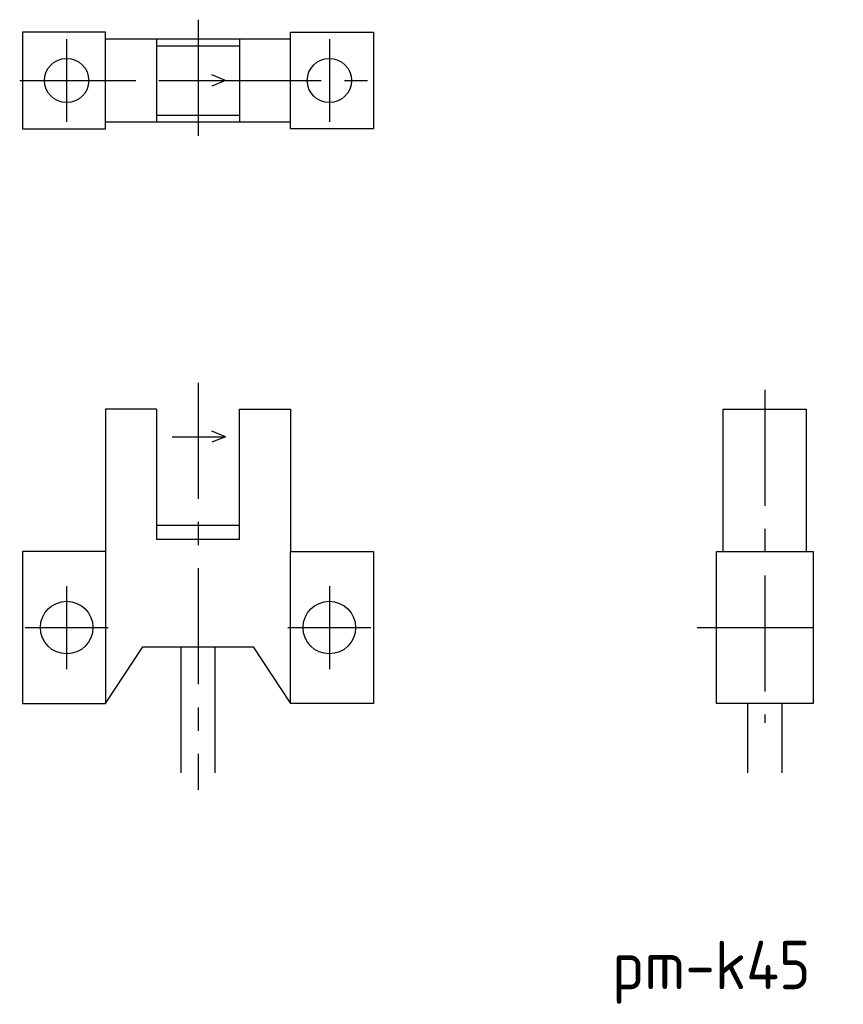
# Model space of a CAD drawing. Extents: x -163.4 to -103.8, y 448.8 to 520.
import ezdxf

# ---------------------------------------------------------------- set-up
doc = ezdxf.new("R2010")
doc.units = 0
doc.linetypes.add('CENTER', pattern=[13.421505, 8.388441, -1.677688, 1.677688, -1.677688])
doc.layers.get('0').update_dxf_attribs({"linetype": 'CONTINUOUS'})
doc.styles.get("Standard").update_dxf_attribs({"font": 'isocp.shx', "bigfont": 'extfont.shx'})

# ---------------------------------------------------------------- blocks, each defined once
blk = doc.blocks.new('*U3')
at = {"color": 2}
blk.add_text('pm-k45', height=3.5, dxfattribs=at).set_placement((-120.564, 449.849))

msp = doc.modelspace()

# ---------------------------------------------------------------- linework, layer by layer
at = {"color": 4, "linetype": 'CENTER'}
for p, q in [((-150.517, 519.955), (-150.517, 511.161)), ((-160.017, 518.555), (-160.017, 512.561)), ((-141.017, 518.555), (-141.017, 512.561)), ((-163.414, 515.558), (-137.62, 515.558)), ((-150.517, 493.706), (-150.517, 464.264)), ((-109.525, 493.195), (-109.525, 469.101)), ((-160.017, 478.995), (-160.017, 473.001)), ((-141.017, 478.995), (-141.017, 473.001)), ((-163.014, 475.998), (-157.02, 475.998)), ((-144.014, 475.998), (-138.02, 475.998)), ((-114.422, 475.998), (-104.628, 475.998))]:
    msp.add_line(p, q, dxfattribs=at)
at = {"color": 7, "linetype": 'CONTINUOUS'}
for p, q in [((-163.217, 519.058), (-163.217, 512.058)), ((-157.217, 519.058), (-163.217, 519.058)), ((-157.217, 512.058), (-157.217, 519.058)), ((-143.817, 519.058), (-137.817, 519.058)), ((-143.817, 512.058), (-143.817, 519.058)), ((-137.817, 519.058), (-137.817, 512.058)), ((-143.817, 518.558), (-157.217, 518.558)), ((-153.517, 518.558), (-153.517, 512.558)), ((-147.517, 518.558), (-147.517, 512.558)), ((-153.517, 518.058), (-147.517, 518.058)), ((-153.517, 513.058), (-147.517, 513.058)), ((-163.217, 512.058), (-157.217, 512.058)), ((-157.217, 512.558), (-143.817, 512.558)), ((-137.817, 512.058), (-143.817, 512.058)), ((-153.517, 491.798), (-157.217, 491.798)), ((-157.217, 491.798), (-157.217, 481.498)), ((-153.517, 491.798), (-153.517, 483.398)), ((-147.517, 483.398), (-147.517, 491.798)), ((-147.517, 491.798), (-143.817, 491.798)), ((-143.817, 491.798), (-143.817, 481.498)), ((-112.525, 481.498), (-112.525, 491.798)), ((-112.525, 491.798), (-106.525, 491.798)), ((-106.525, 491.798), (-106.525, 481.498)), ((-153.517, 483.398), (-147.517, 483.398)), ((-153.517, 483.398), (-153.517, 482.398)), ((-147.517, 482.398), (-147.517, 483.398)), ((-153.517, 482.398), (-147.517, 482.398)), ((-157.217, 481.498), (-163.217, 481.498)), ((-163.217, 481.498), (-163.217, 470.498)), ((-157.217, 481.498), (-157.217, 470.498)), ((-143.817, 481.498), (-137.817, 481.498)), ((-143.817, 470.498), (-143.817, 481.498)), ((-137.817, 481.498), (-137.817, 470.498)), ((-113.025, 481.498), (-106.025, 481.498)), ((-113.025, 470.498), (-113.025, 481.498)), ((-106.025, 481.498), (-106.025, 470.498)), ((-157.217, 470.498), (-154.517, 474.598)), ((-154.517, 474.598), (-146.517, 474.598)), ((-151.767, 474.598), (-151.767, 465.498)), ((-149.267, 465.498), (-149.267, 474.598)), ((-146.517, 474.598), (-143.817, 470.498)), ((-163.217, 470.498), (-157.217, 470.498)), ((-137.817, 470.498), (-143.817, 470.498)), ((-106.025, 470.498), (-113.025, 470.498)), ((-110.775, 470.498), (-110.775, 465.498)), ((-108.275, 465.498), (-108.275, 470.498))]:
    msp.add_line(p, q, dxfattribs=at)
at = {"color": 4, "linetype": 'CONTINUOUS'}
for p, q in [((-152.387, 515.558), (-148.517, 515.558)), ((-148.517, 515.558), (-149.517, 515.962)), ((-148.517, 515.558), (-149.517, 515.154)), ((-148.517, 489.798), (-149.517, 490.202)), ((-152.387, 489.798), (-148.517, 489.798)), ((-148.517, 489.798), (-149.517, 489.394))]:
    msp.add_line(p, q, dxfattribs=at)
at = {"color": 7, "linetype": 'CONTINUOUS'}
for centre, radius in [((-160.017, 515.558), 1.6), ((-141.017, 515.558), 1.6), ((-160.017, 475.998), 1.9), ((-141.017, 475.998), 1.9)]:
    msp.add_circle(centre, radius, dxfattribs=at)

# ---------------------------------------------------------------- block references
msp.add_blockref('*U3', (0, 0))

doc.saveas('drawing.dxf')
